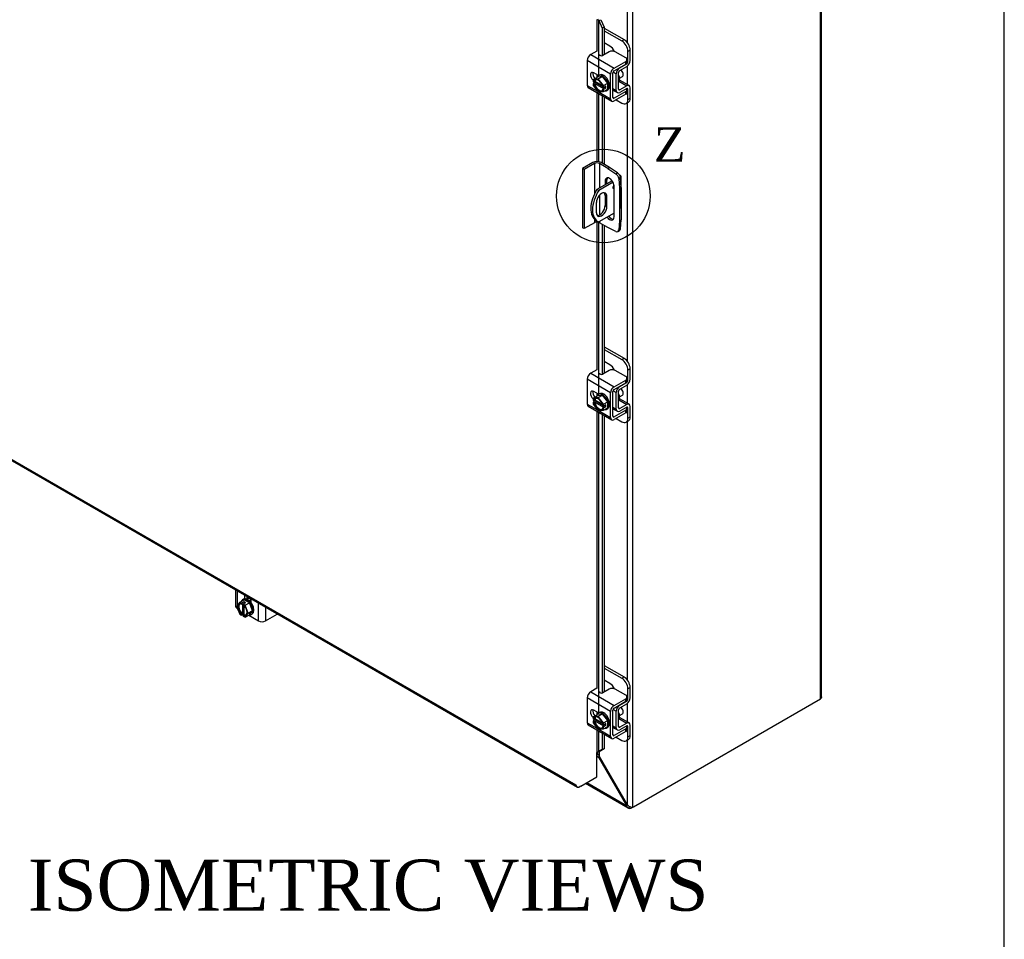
# Model space of a CAD drawing. Header units: inches. Extents: x 1 to 240, y -1 to 159.
# Tile 76 of 77: x 211 to 240, y 115 to 142. Entities that reach past the tile are written whole.
import ezdxf
from ezdxf.enums import TextEntityAlignment as Align
from ezdxf.lldxf.tags import DXFTag

# ---------------------------------------------------------------- set-up
doc = ezdxf.new("R2010")
doc.units = ezdxf.units.IN
doc.header["$MEASUREMENT"] = 0
for name, color, linetype in [('COM40153-1', 7, 'Continuous'), ('COM40153-2', 7, 'Continuous'), ('COM42667', 7, 'Continuous'), ('COM42780', 7, 'Continuous'), ('COM48601', 7, 'Continuous'), ('COM70726-3', 7, 'Continuous'), ('Default', 7, 'Continuous'), ('SCC19011', 7, 'Continuous'), ('SPR20265', 7, 'Continuous'), ('WAF25035', 7, 'Continuous')]:
    doc.layers.add(name, color=color, linetype=linetype)
doc.styles.add('SEACAD_Times_New_Roman', font='times.ttf')
tags = doc.linetypes.add('CENTER2', pattern=[1.125, 0.75, -0.125, 0.125, -0.125]).pattern_tags.tags
tags[10:11] = [DXFTag(74, 4), DXFTag(75, 0), DXFTag(340, '0'), DXFTag(46, 0.0), DXFTag(50, 0.0), DXFTag(44, 0.0), DXFTag(45, 0.0)]
tags[8:9] = [DXFTag(74, 4), DXFTag(75, 0), DXFTag(340, '0'), DXFTag(46, 0.0), DXFTag(50, 0.0), DXFTag(44, 0.0), DXFTag(45, 0.0)]
tags[6:7] = [DXFTag(74, 4), DXFTag(75, 0), DXFTag(340, '0'), DXFTag(46, 0.0), DXFTag(50, 0.0), DXFTag(44, 0.0), DXFTag(45, 0.0)]
tags[4:5] = [DXFTag(74, 4), DXFTag(75, 0), DXFTag(340, '0'), DXFTag(46, 0.0), DXFTag(50, 0.0), DXFTag(44, 0.0), DXFTag(45, 0.0)]

# ---------------------------------------------------------------- blocks, each defined once
blk = doc.blocks.new('SE')
at = {"layer": 'COM40153-1', "color": 7, "linetype": 'Continuous'}
for p, q in [((228.068, 137.411), (227.622, 137.153)), ((228.095, 137.367), (227.673, 137.124)), ((228.281, 137.586), (228.301, 137.574)), ((228.333, 136.612), (228.333, 137.53)), ((227.622, 137.153), (227.673, 137.124)), ((227.862, 136.981), (227.913, 136.951)), ((227.862, 136.981), (227.862, 136.684)), ((227.913, 136.655), (227.913, 136.951)), ((227.604, 136.773), (227.604, 136.476)), ((227.862, 136.684), (227.913, 136.655)), ((227.598, 136.247), (227.649, 136.217)), ((228.126, 136.466), (227.673, 136.205))]:
    blk.add_line(p, q, dxfattribs=at)
for centre, major_axis, start_param, end_param in [((228.225, 137.53), (-0.108, 0), 2.479804, 3.926991), ((227.973, 136.896), (0.375, 0.65), 1.508132, 3.141593), ((228.024, 136.867), (0.375, 0.65), 1.508132, 3.204257), ((227.759, 136.862), (-0.109, -0.189), 2.356194, 5.497787), ((228.134, 137.237), (-0.0313, -0.0541), 4.173576, 6.283185), ((228.083, 137.267), (0.0312, 0.0541), 4.093609, 5.128428), ((228.134, 137.237), (-0.0313, -0.0541), 0, 0.591073), ((227.708, 136.891), (-0.109, -0.189), 2.356194, 2.906426), ((227.759, 136.566), (0.109, 0.189), 2.356194, 5.497787), ((227.708, 136.595), (0.109, 0.189), 3.37676, 5.497787), ((228.225, 136.612), (-0.108, 0), 2.904836, 3.141593)]:
    blk.add_ellipse(centre, major_axis=major_axis, ratio=0.57735, start_param=start_param, end_param=end_param, dxfattribs=at)
at = {"layer": 'COM40153-2', "color": 7, "linetype": 'Continuous'}
for p, q in [((227.499, 137.946), (227.198, 137.772)), ((227.992, 137.804), (227.746, 137.946)), ((227.198, 137.772), (227.198, 136.037)), ((227.248, 137.744), (227.198, 137.772)), ((227.548, 137.917), (227.248, 137.744)), ((227.248, 137.744), (227.248, 136.009)), ((227.548, 137.917), (227.548, 137.018)), ((227.697, 137.917), (227.697, 137.196)), ((227.943, 137.775), (227.697, 137.917)), ((227.943, 137.775), (227.992, 137.804)), ((227.943, 137.775), (228.179, 137.615)), ((228.229, 137.643), (227.992, 137.804)), ((227.86, 137.404), (227.91, 137.433)), ((227.86, 137.404), (227.86, 137.291)), ((227.91, 137.319), (227.91, 137.433)), ((228.179, 137.615), (228.229, 137.643)), ((228.309, 137.504), (228.259, 137.476)), ((228.259, 137.476), (228.28, 137.191)), ((228.33, 137.219), (228.309, 137.504)), ((228.126, 136.353), (228.126, 137.251)), ((228.28, 137.191), (228.33, 137.219)), ((228.28, 137.191), (228.28, 136.235)), ((228.33, 137.219), (228.33, 136.263)), ((227.697, 136.99), (227.697, 136.411)), ((227.86, 137.007), (227.86, 136.656)), ((227.548, 136.284), (227.548, 136.182)), ((227.697, 136.219), (227.697, 136.182)), ((228.28, 136.235), (228.259, 135.974)), ((228.28, 136.235), (228.33, 136.263)), ((228.309, 136.002), (228.33, 136.263)), ((227.248, 136.009), (227.198, 136.037)), ((227.548, 136.182), (227.248, 136.009)), ((227.943, 136.04), (227.697, 136.182)), ((228.179, 135.927), (227.943, 136.04)), ((228.234, 135.925), (228.283, 135.954)), ((228.259, 135.974), (228.309, 136.002))]:
    blk.add_line(p, q, dxfattribs=at)
for centre, major_axis, start_param, end_param in [((227.623, 137.874), (-0.175, 0), 3.926991, 5.497787), ((227.623, 137.874), (-0.105, 0), 3.926991, 5.497787), ((227.993, 137.328), (0.094, -0.162), 0.785398, 3.926991), ((228.043, 137.356), (0.094, -0.162), 3.408746, 3.926991), ((228.171, 137.518), (0.063, -0.108), 0.872665, 2.268928), ((228.221, 137.546), (-0.062, 0.108), 4.014257, 5.410521), ((227.993, 136.429), (-0.094, 0.162), 1.754737, 3.926991), ((228.043, 136.458), (-0.094, 0.162), 1.754737, 2.87444), ((227.623, 136.139), (0.105, 0), 0.785398, 2.356194), ((228.171, 136.034), (-0.062, 0.108), 2.443461, 3.839724), ((228.221, 136.062), (-0.062, 0.108), 3.141593, 3.839724)]:
    blk.add_ellipse(centre, major_axis=major_axis, ratio=0.57735, start_param=start_param, end_param=end_param, dxfattribs=at)
at = {"layer": 'COM42667', "color": 7, "linetype": 'Continuous'}
for p, q in [((227.62, 141.215), (227.439, 141.111)), ((227.981, 141.192), (227.798, 141.086)), ((228.466, 141.014), (228.158, 141.192)), ((228.024, 140.54), (227.338, 140.936)), ((227.338, 140.936), (227.338, 140.208)), ((227.439, 141.111), (228.125, 140.715)), ((228.125, 140.715), (228.466, 140.912)), ((228.125, 140.637), (228.466, 140.834)), ((228.466, 140.834), (228.466, 140.912)), ((228.503, 140.885), (228.503, 140.963)), ((227.669, 140.495), (227.532, 140.574)), ((228.091, 139.85), (228.091, 140.578)), ((228.024, 139.812), (228.024, 140.54)), ((227.338, 140.208), (227.636, 140.036)), ((227.368, 140.142), (228.054, 139.746)), ((227.684, 140.008), (228.024, 139.812)), ((228.466, 140.028), (228.125, 139.831)), ((228.466, 139.95), (228.466, 140.028)), ((228.503, 140.001), (228.503, 140.079)), ((228.125, 139.831), (228.091, 139.85)), ((228.466, 139.95), (228.125, 139.753)), ((228.024, 131.2), (227.338, 131.596)), ((227.338, 131.596), (227.338, 130.869)), ((227.62, 131.876), (227.439, 131.772)), ((227.439, 131.772), (228.125, 131.376)), ((227.981, 131.853), (227.798, 131.747)), ((228.466, 131.675), (228.158, 131.853)), ((228.503, 131.546), (228.503, 131.624)), ((228.125, 131.376), (228.466, 131.573)), ((228.125, 131.298), (228.466, 131.495)), ((228.466, 131.495), (228.466, 131.573)), ((227.669, 131.156), (227.532, 131.235)), ((228.024, 130.473), (228.024, 131.2)), ((228.091, 130.511), (228.091, 131.239)), ((227.338, 130.869), (227.636, 130.697)), ((227.368, 130.803), (228.054, 130.407)), ((228.503, 130.662), (228.503, 130.74)), ((227.684, 130.669), (228.024, 130.473)), ((228.125, 130.492), (228.091, 130.511)), ((228.466, 130.689), (228.125, 130.492)), ((228.466, 130.611), (228.125, 130.414)), ((228.466, 130.611), (228.466, 130.689)), ((217.033, 125.422), (217.033, 124.937)), ((217.075, 125.398), (217.075, 124.959)), ((217.291, 125.273), (217.291, 125.159)), ((217.358, 125.234), (217.358, 125.152)), ((217.489, 125.044), (217.489, 125.158)), ((217.705, 124.515), (217.705, 125.034)), ((217.075, 124.902), (217.075, 124.879)), ((217.075, 124.879), (217.087, 124.872)), ((217.415, 124.683), (217.705, 124.515)), ((217.907, 124.917), (217.907, 124.515)), ((217.907, 124.515), (218.249, 124.712)), ((227.62, 122.537), (227.439, 122.433)), ((227.439, 122.433), (228.125, 122.037)), ((227.981, 122.514), (227.798, 122.408)), ((228.466, 122.336), (228.158, 122.514)), ((228.024, 121.861), (227.338, 122.257)), ((227.338, 122.257), (227.338, 121.529)), ((228.125, 122.037), (228.466, 122.233)), ((228.125, 121.959), (228.466, 122.156)), ((228.466, 122.156), (228.466, 122.233)), ((228.503, 122.207), (228.503, 122.285)), ((227.669, 121.817), (227.532, 121.896)), ((228.024, 121.133), (228.024, 121.861)), ((228.091, 121.172), (228.091, 121.9)), ((227.338, 121.529), (227.636, 121.358)), ((227.368, 121.464), (228.054, 121.068)), ((227.684, 121.33), (228.024, 121.133)), ((228.466, 121.35), (228.125, 121.153)), ((228.466, 121.272), (228.125, 121.075)), ((228.466, 121.272), (228.466, 121.35)), ((228.503, 121.323), (228.503, 121.401)), ((228.125, 121.153), (228.091, 121.172))]:
    blk.add_line(p, q, dxfattribs=at)
for centre, major_axis, start_param, end_param in [((227.755, 141.11), (0.06, 0), 2.929457, 5.497787), ((228.07, 141.141), (0.125, 0), 0.785398, 2.356194), ((227.439, 140.994), (-0.072, -0.124), 3.926991, 5.497787), ((228.378, 140.963), (-0.125, 0), 2.356194, 3.926991), ((228.378, 140.885), (-0.125, 0), 2.356194, 3.141593), ((227.532, 140.46), (0.07, -0.122), 2.356194, 5.249698), ((227.6, 140.498), (0.07, -0.122), 3.6401, 5.141192), ((228.125, 140.598), (0.072, 0.124), 0.785398, 2.356194), ((228.125, 140.598), (0.024, 0.0416), 0.785398, 2.356194), ((227.439, 140.266), (0.072, 0.124), 2.356194, 3.141593), ((228.378, 140.079), (-0.125, 0), 2.356194, 3.625446), ((228.378, 140.001), (-0.125, 0), 2.356194, 3.141593), ((228.125, 139.87), (0.072, 0.124), 2.356194, 3.926991), ((228.125, 139.87), (0.024, 0.0416), 2.356194, 3.926991), ((227.439, 131.655), (-0.072, -0.124), 3.926991, 5.497787), ((227.755, 131.771), (0.06, 0), 2.929457, 5.497787), ((228.07, 131.802), (0.125, 0), 0.785398, 2.356194), ((228.378, 131.624), (-0.125, 0), 2.356194, 3.926991), ((228.125, 131.259), (0.072, 0.124), 0.785398, 2.356194), ((228.378, 131.546), (-0.125, 0), 2.356194, 3.141593), ((227.532, 131.12), (0.07, -0.122), 2.356194, 5.249698), ((227.6, 131.159), (0.07, -0.122), 3.6401, 5.141192), ((228.125, 131.259), (0.024, 0.0416), 0.785398, 2.356194), ((227.439, 130.927), (0.072, 0.124), 2.356194, 3.141593), ((228.378, 130.74), (-0.125, 0), 2.356194, 3.625446), ((228.125, 130.531), (0.072, 0.124), 2.356194, 3.926991), ((228.125, 130.531), (0.024, 0.0416), 2.356194, 3.926991), ((228.378, 130.662), (-0.125, 0), 2.356194, 3.141593), ((217.176, 124.937), (0.143, 0), 3.141593, 3.926991), ((218.249, 124.814), (-0.063, -0.108), 0.785398, 0.860751), ((217.806, 124.573), (0.143, 0), 3.926991, 5.497787), ((227.439, 122.316), (-0.072, -0.124), 3.926991, 5.497787), ((227.755, 122.432), (0.06, 0), 2.929457, 5.497787), ((228.07, 122.463), (0.125, 0), 0.785398, 2.356194), ((228.378, 122.285), (-0.125, 0), 2.356194, 3.926991), ((228.378, 122.207), (-0.125, 0), 2.356194, 3.141593), ((227.532, 121.781), (0.07, -0.122), 2.356194, 5.249698), ((227.6, 121.82), (0.07, -0.122), 3.6401, 5.141192), ((228.125, 121.92), (0.072, 0.124), 0.785398, 2.356194), ((228.125, 121.92), (0.024, 0.0416), 0.785398, 2.356194), ((227.439, 121.588), (0.071, 0.124), 2.356194, 3.141593), ((228.378, 121.401), (-0.125, 0), 2.356194, 3.625446), ((228.378, 121.323), (-0.125, 0), 2.356194, 3.141593), ((228.125, 121.192), (0.072, 0.124), 2.356194, 3.926991), ((228.125, 121.192), (0.024, 0.0416), 2.356194, 3.926991)]:
    blk.add_ellipse(centre, major_axis=major_axis, ratio=0.57735, start_param=start_param, end_param=end_param, dxfattribs=at)
at = {"layer": 'COM42780', "color": 7, "linetype": 'Continuous'}
for p, q in [((227.832, 141.888), (228.418, 141.549)), ((227.832, 141.81), (228.351, 141.511)), ((227.997, 141.358), (227.832, 141.453)), ((228.351, 141.511), (228.418, 141.549)), ((228.594, 141.243), (228.527, 141.204)), ((228.527, 140.9), (228.527, 141.204)), ((228.594, 140.939), (228.594, 141.243)), ((228.289, 140.72), (228.494, 140.842)), ((228.485, 140.847), (228.494, 140.842)), ((228.503, 140.914), (228.527, 140.9)), ((228.096, 140.6), (228.19, 140.546)), ((228.19, 140.061), (228.19, 140.546)), ((228.257, 140.099), (228.257, 140.584)), ((228.279, 140.726), (228.289, 140.72)), ((228.291, 140.643), (228.495, 140.765)), ((228.262, 140.328), (228.495, 140.194)), ((228.565, 140.2), (228.281, 140.364)), ((228.091, 140.118), (228.19, 140.061)), ((228.091, 140.069), (228.22, 139.995)), ((228.257, 140.099), (228.291, 140.08)), ((228.494, 140.115), (228.289, 140.001)), ((228.495, 140.194), (228.291, 140.08)), ((228.493, 140.115), (228.527, 140.095)), ((228.527, 139.791), (228.527, 140.095)), ((228.594, 139.83), (228.594, 140.134)), ((228.183, 139.786), (228.351, 139.689)), ((228.476, 139.677), (228.543, 139.716)), ((228.527, 139.791), (228.594, 139.83)), ((227.832, 132.549), (228.418, 132.21)), ((227.832, 132.471), (228.351, 132.171)), ((228.351, 132.171), (228.418, 132.21)), ((227.997, 132.019), (227.832, 132.114)), ((228.594, 131.904), (228.527, 131.865)), ((228.594, 131.6), (228.594, 131.904)), ((228.527, 131.561), (228.527, 131.865)), ((228.279, 131.387), (228.289, 131.381)), ((228.289, 131.381), (228.494, 131.503)), ((228.291, 131.304), (228.495, 131.426)), ((228.485, 131.508), (228.494, 131.503)), ((228.503, 131.575), (228.527, 131.561)), ((228.096, 131.261), (228.19, 131.207)), ((228.19, 130.722), (228.19, 131.207)), ((228.257, 130.76), (228.257, 131.245)), ((228.565, 130.861), (228.281, 131.025)), ((228.091, 130.779), (228.19, 130.722)), ((228.091, 130.73), (228.22, 130.656)), ((228.257, 130.76), (228.291, 130.74)), ((228.262, 130.989), (228.495, 130.854)), ((228.494, 130.776), (228.289, 130.662)), ((228.495, 130.854), (228.291, 130.74)), ((228.493, 130.776), (228.527, 130.756)), ((228.527, 130.452), (228.527, 130.756)), ((228.594, 130.491), (228.594, 130.795)), ((228.183, 130.447), (228.351, 130.35)), ((228.527, 130.452), (228.594, 130.491)), ((228.476, 130.338), (228.543, 130.377)), ((217.373, 125.225), (217.373, 125.216)), ((227.832, 123.21), (228.418, 122.871)), ((227.832, 123.132), (228.351, 122.832)), ((227.997, 122.68), (227.832, 122.775)), ((228.351, 122.832), (228.418, 122.871)), ((228.594, 122.565), (228.527, 122.526)), ((228.527, 122.222), (228.527, 122.526)), ((228.594, 122.261), (228.594, 122.565)), ((228.289, 122.042), (228.494, 122.164)), ((228.291, 121.965), (228.495, 122.087)), ((228.485, 122.169), (228.494, 122.164)), ((228.503, 122.236), (228.527, 122.222)), ((228.096, 121.922), (228.19, 121.867)), ((228.19, 121.383), (228.19, 121.867)), ((228.257, 121.421), (228.257, 121.906)), ((228.279, 122.048), (228.289, 122.042)), ((228.262, 121.65), (228.495, 121.515)), ((228.565, 121.521), (228.281, 121.686)), ((228.495, 121.515), (228.291, 121.401)), ((228.091, 121.439), (228.19, 121.383)), ((228.091, 121.391), (228.22, 121.317)), ((228.257, 121.421), (228.291, 121.401)), ((228.494, 121.437), (228.289, 121.323)), ((228.493, 121.437), (228.527, 121.417)), ((228.527, 121.113), (228.527, 121.417)), ((228.594, 121.152), (228.594, 121.456)), ((228.183, 121.108), (228.351, 121.011)), ((228.476, 120.999), (228.543, 121.038)), ((228.527, 121.113), (228.594, 121.152))]:
    blk.add_line(p, q, dxfattribs=at)
for centre, major_axis, start_param, end_param in [((228.351, 141.306), (0.125, -0.217), 0.785398, 2.356194), ((228.418, 141.345), (-0.125, 0.217), 3.926991, 5.497787), ((227.997, 141.154), (0.125, -0.217), 1.463912, 2.356194), ((228.493, 140.881), (-0.024, -0.0416), 0.802851, 2.356194), ((228.493, 140.881), (-0.071, -0.124), 0.802851, 2.356194), ((228.291, 140.604), (-0.072, -0.124), 3.944444, 5.497787), ((228.291, 140.604), (-0.024, -0.0416), 3.944444, 5.497787), ((228.148, 140.483), (0.097, -0.169), 0.133398, 1.437398), ((228.291, 140.119), (0.071, 0.124), 2.356194, 3.909538), ((228.291, 140.119), (0.024, 0.0416), 2.356194, 3.909538), ((228.493, 140.076), (-0.024, -0.0416), 2.356194, 3.909538), ((228.493, 140.076), (-0.072, -0.124), 2.356194, 3.909538), ((228.351, 139.893), (-0.125, 0.217), 2.356194, 3.926991), ((228.418, 139.932), (-0.125, 0.217), 3.141593, 3.926991), ((228.351, 131.967), (0.125, -0.217), 0.785398, 2.356194), ((228.418, 132.006), (-0.125, 0.217), 3.926991, 5.497787), ((227.997, 131.815), (0.125, -0.217), 1.463912, 2.356194), ((228.493, 131.542), (-0.071, -0.124), 0.802851, 2.356194), ((228.291, 131.265), (-0.072, -0.124), 3.944444, 5.497787), ((228.493, 131.542), (-0.024, -0.0416), 0.802851, 2.356194), ((228.291, 131.265), (-0.024, -0.0416), 3.944444, 5.497787), ((228.148, 131.144), (0.097, -0.169), 0.133398, 1.437398), ((228.291, 130.78), (0.024, 0.0416), 2.356194, 3.909538), ((228.493, 130.737), (-0.024, -0.0416), 2.356194, 3.909538), ((228.493, 130.737), (-0.071, -0.124), 2.356194, 3.909538), ((228.291, 130.78), (0.072, 0.124), 2.356194, 3.909538), ((228.351, 130.554), (-0.125, 0.217), 2.356194, 3.926991), ((228.418, 130.593), (-0.125, 0.217), 3.141593, 3.926991), ((227.997, 122.476), (0.125, -0.217), 1.463912, 2.356194), ((228.351, 122.628), (0.125, -0.217), 0.785398, 2.356194), ((228.418, 122.667), (-0.125, 0.217), 3.926991, 5.497787), ((228.493, 122.203), (-0.024, -0.0416), 0.802851, 2.356194), ((228.493, 122.203), (-0.071, -0.124), 0.802851, 2.356194), ((228.291, 121.926), (-0.072, -0.124), 3.944444, 5.497787), ((228.291, 121.926), (-0.024, -0.0416), 3.944444, 5.497787), ((228.148, 121.805), (0.098, -0.169), 0.133398, 1.437398), ((228.493, 121.398), (-0.071, -0.124), 2.356194, 3.909538), ((228.291, 121.441), (0.072, 0.124), 2.356194, 3.909538), ((228.291, 121.441), (0.024, 0.0416), 2.356194, 3.909538), ((228.493, 121.398), (-0.024, -0.0416), 2.356194, 3.909538), ((228.351, 121.215), (-0.125, 0.217), 2.356194, 3.926991), ((228.418, 121.254), (-0.125, 0.217), 3.141593, 3.926991)]:
    blk.add_ellipse(centre, major_axis=major_axis, ratio=0.57735, start_param=start_param, end_param=end_param, dxfattribs=at)
at = {"layer": 'COM48601', "color": 7, "linetype": 'Continuous'}
for p, q in [((227.619, 142.141), (227.619, 141.214)), ((227.674, 142.109), (227.733, 142.133)), ((227.674, 142.109), (227.773, 141.886)), ((227.674, 140.498), (227.674, 142.109)), ((227.733, 142.133), (227.832, 141.91)), ((227.832, 141.91), (227.773, 141.886)), ((227.773, 141.886), (227.773, 141.077)), ((227.832, 141.91), (227.832, 141.105)), ((227.619, 140.524), (227.619, 140.442)), ((227.619, 139.997), (227.619, 137.975)), ((227.674, 137.971), (227.674, 139.966)), ((227.773, 139.909), (227.773, 137.931)), ((227.832, 139.874), (227.832, 137.896)), ((227.619, 136.2), (227.619, 131.875)), ((227.674, 131.159), (227.674, 136.192)), ((227.773, 136.138), (227.773, 131.738)), ((227.832, 136.104), (227.832, 131.766)), ((207.218, 131.089), (227.048, 119.64)), ((207.221, 131.123), (227, 119.704)), ((227.619, 131.185), (227.619, 131.103)), ((227.619, 130.658), (227.619, 122.536)), ((227.674, 121.82), (227.674, 130.627)), ((227.773, 130.569), (227.773, 122.399)), ((227.832, 130.535), (227.832, 122.427)), ((227.619, 121.846), (227.619, 121.764)), ((227.619, 121.319), (227.619, 120.658)), ((227.674, 120.684), (227.674, 121.288)), ((227.773, 121.23), (227.773, 120.743)), ((227.832, 121.196), (227.832, 120.767)), ((227.619, 119.943), (227.619, 120.658)), ((227.773, 120.743), (227.674, 120.684)), ((227.674, 120.684), (227.733, 120.708)), ((227.832, 120.767), (227.733, 120.708)), ((227.832, 120.767), (227.773, 120.743)), ((227.153, 119.674), (227.619, 119.943)), ((227.03, 119.662), (227.03, 119.662)), ((227.153, 119.674), (227.102, 119.645))]:
    blk.add_line(p, q, dxfattribs=at)
for centre, radius, start, end in [((227.569, 142.064), 0.114, 23.2734, 46.5882), ((227.921, 120.334), 0.429, 125.2045, 129.639), ((227.718, 120.608), 0.088, 117.4412, 127.5015)]:
    blk.add_arc(centre, radius, start, end, dxfattribs=at)
for centre, major_axis, ratio, start_param, end_param in [((227.644, 120.643), (-0.036, 0), 0.57735, 4.625123, 5.497787), ((227.076, 119.748), (0.076, -0.132), 0.577982, 4.712938, 5.052774), ((227.102, 119.733), (0.054, 0.0935), 0.57735, 2.696031, 3.926991)]:
    blk.add_ellipse(centre, major_axis=major_axis, ratio=ratio, start_param=start_param, end_param=end_param, dxfattribs=at)
at = {"layer": 'COM70726-3', "color": 7, "linetype": 'Continuous'}
for p, q in [((234.175, 122.231), (234.175, 146.608)), ((234.207, 122.291), (234.207, 146.636)), ((228.518, 141.455), (228.518, 143.363)), ((228.671, 119.058), (228.671, 143.426)), ((228.518, 140.227), (228.518, 140.782)), ((228.518, 132.116), (228.518, 139.702)), ((228.518, 130.888), (228.518, 131.443)), ((228.518, 122.777), (228.518, 130.362)), ((228.518, 121.548), (228.518, 122.104)), ((228.694, 119.067), (234.175, 122.231)), ((228.518, 119.121), (228.518, 121.023)), ((227.648, 120.605), (227.648, 120.664)), ((227.699, 120.54), (227.699, 120.694)), ((227.648, 120.605), (227.619, 120.588)), ((227.619, 120.548), (227.665, 120.521)), ((227.665, 120.521), (227.699, 120.54)), ((227.665, 120.521), (228.485, 119.102)), ((228.518, 119.121), (227.699, 120.54)), ((227.323, 119.773), (228.485, 119.102)), ((227.291, 119.754), (228.539, 119.034)), ((228.485, 119.102), (228.518, 119.121)), ((228.576, 119.075), (228.553, 119.027)), ((228.616, 119.058), (228.616, 119.026)), ((228.694, 119.067), (228.643, 119.037)), ((228.643, 119.054), (228.643, 119.037))]:
    blk.add_line(p, q, dxfattribs=at)
for centre, radius, start, end in [((227.559, 120.441), 0.133, 37.0276, 59.9468), ((227.478, 120.441), 0.241, 24.2147, 43.5294), ((228.602, 119.14), 0.123, 198.1431, 246.7136), ((228.68, 119.263), 0.215, 221.2654, 250.9262), ((228.586, 119.102), 0.082, 246.7698, 291.6791), ((228.642, 119.146), 0.093, 249.2435, 287.7627)]:
    blk.add_arc(centre, radius, start, end, dxfattribs=at)
for centre, major_axis, start_param, end_param in [((234.099, 122.275), (0.108, 0), 5.497787, 5.796435), ((227.673, 120.59), (-0.036, 0), -0.991689, -0.785398), ((228.573, 119.078), (0.1, 0), 5.158396, 5.497787), ((228.694, 119.148), (-0.05, -0.0866), 0.446007, 0.785398)]:
    blk.add_ellipse(centre, major_axis=major_axis, ratio=0.57735, start_param=start_param, end_param=end_param, dxfattribs=at)
blk.add_open_spline([(234.207, 122.292), (234.207, 122.291), (234.207, 122.291), (234.206, 122.285), (234.205, 122.278), (234.201, 122.267), (234.2, 122.263), (234.197, 122.255), (234.195, 122.25), (234.194, 122.246)], degree=3, knots=[0.4863367, 0.4863367, 0.4863367, 0.4863367, 0.5, 0.5, 0.75, 0.75, 0.875, 0.875, 1, 1, 1, 1], dxfattribs=at)
at = {"layer": 'SCC19011', "color": 7, "linetype": 'Continuous'}
for p, q in [((227.508, 140.378), (227.636, 140.452)), ((227.66, 140.398), (227.508, 140.378)), ((227.508, 140.378), (227.508, 140.317)), ((227.522, 140.308), (227.508, 140.317)), ((227.575, 140.3), (227.508, 140.261)), ((227.508, 140.261), (227.508, 140.2)), ((227.508, 140.261), (227.522, 140.253)), ((227.558, 140.321), (227.537, 140.308)), ((227.537, 140.253), (227.558, 140.265)), ((227.792, 140.186), (227.558, 140.321)), ((227.558, 140.265), (227.819, 140.115)), ((227.575, 140.311), (227.575, 140.3)), ((227.575, 140.3), (227.795, 140.173)), ((227.788, 140.472), (227.636, 140.452)), ((227.66, 140.398), (227.788, 140.472)), ((227.812, 140.202), (227.66, 140.398)), ((227.94, 140.276), (227.788, 140.472)), ((227.812, 140.202), (227.94, 140.276)), ((227.94, 140.099), (227.94, 140.276)), ((228.285, 140.421), (228.367, 140.468)), ((227.508, 140.2), (227.66, 140.005)), ((227.66, 140.005), (227.812, 140.025)), ((227.819, 140.115), (227.797, 140.102)), ((227.812, 140.141), (227.798, 140.15)), ((227.798, 140.094), (227.812, 140.086)), ((227.812, 140.141), (227.812, 140.202)), ((227.879, 140.18), (227.812, 140.141)), ((227.879, 140.125), (227.812, 140.086)), ((227.812, 140.025), (227.94, 140.099)), ((227.812, 140.025), (227.812, 140.086)), ((227.831, 140.152), (227.879, 140.125)), ((227.879, 140.125), (227.879, 140.18)), ((227.508, 131.039), (227.636, 131.113)), ((227.66, 131.059), (227.508, 131.039)), ((227.508, 131.039), (227.508, 130.978)), ((227.788, 131.133), (227.636, 131.113)), ((227.66, 131.059), (227.788, 131.133)), ((227.812, 130.863), (227.66, 131.059)), ((227.94, 130.937), (227.788, 131.133)), ((228.285, 131.082), (228.367, 131.129)), ((227.522, 130.969), (227.508, 130.978)), ((227.575, 130.961), (227.508, 130.922)), ((227.508, 130.922), (227.508, 130.861)), ((227.508, 130.922), (227.522, 130.914)), ((227.508, 130.861), (227.66, 130.665)), ((227.558, 130.982), (227.537, 130.969)), ((227.537, 130.914), (227.558, 130.926)), ((227.792, 130.847), (227.558, 130.982)), ((227.558, 130.926), (227.819, 130.776)), ((227.575, 130.972), (227.575, 130.961)), ((227.575, 130.961), (227.795, 130.834)), ((227.819, 130.776), (227.797, 130.763)), ((227.812, 130.802), (227.798, 130.811)), ((227.798, 130.755), (227.812, 130.747)), ((227.812, 130.863), (227.94, 130.937)), ((227.812, 130.802), (227.812, 130.863)), ((227.879, 130.841), (227.812, 130.802)), ((227.879, 130.785), (227.812, 130.747)), ((227.812, 130.686), (227.94, 130.759)), ((227.812, 130.686), (227.812, 130.747)), ((227.831, 130.813), (227.879, 130.785)), ((227.879, 130.785), (227.879, 130.841)), ((227.94, 130.759), (227.94, 130.937)), ((227.66, 130.665), (227.812, 130.686)), ((217.153, 125.061), (217.06, 124.939)), ((217.153, 125.061), (217.281, 125.134)), ((217.206, 125.03), (217.153, 125.061)), ((217.273, 125.069), (217.206, 125.03)), ((217.206, 125.03), (217.206, 125.013)), ((217.213, 125.009), (217.234, 125.021)), ((217.234, 125.021), (217.234, 124.72)), ((217.321, 125.041), (217.254, 125.002)), ((217.307, 124.972), (217.254, 125.002)), ((217.254, 124.986), (217.254, 125.002)), ((217.321, 125.041), (217.273, 125.069)), ((217.273, 125.069), (217.273, 125.013)), ((217.273, 124.971), (217.273, 124.718)), ((217.435, 125.046), (217.281, 125.134)), ((217.283, 124.692), (217.283, 124.962)), ((217.307, 124.972), (217.435, 125.046)), ((217.401, 124.742), (217.307, 124.972)), ((217.529, 124.816), (217.435, 125.046)), ((217.489, 125.131), (217.438, 125.101)), ((217.06, 124.939), (217.153, 124.709)), ((217.153, 124.709), (217.206, 124.679)), ((217.273, 124.718), (217.206, 124.679)), ((217.206, 124.696), (217.206, 124.679)), ((217.234, 124.72), (217.213, 124.708)), ((217.261, 124.68), (217.283, 124.692)), ((217.273, 124.718), (217.283, 124.712)), ((217.307, 124.621), (217.401, 124.742)), ((217.307, 124.621), (217.435, 124.694)), ((217.401, 124.742), (217.529, 124.816)), ((217.435, 124.694), (217.529, 124.816)), ((217.254, 124.651), (217.254, 124.668)), ((217.254, 124.651), (217.307, 124.621)), ((227.788, 121.794), (227.636, 121.774)), ((227.66, 121.72), (227.788, 121.794)), ((227.94, 121.598), (227.788, 121.794)), ((228.285, 121.743), (228.367, 121.79)), ((227.508, 121.7), (227.636, 121.774)), ((227.66, 121.72), (227.508, 121.7)), ((227.508, 121.7), (227.508, 121.639)), ((227.522, 121.63), (227.508, 121.639)), ((227.575, 121.622), (227.508, 121.583)), ((227.508, 121.583), (227.508, 121.522)), ((227.508, 121.583), (227.522, 121.575)), ((227.508, 121.522), (227.66, 121.326)), ((227.558, 121.642), (227.537, 121.63)), ((227.537, 121.575), (227.558, 121.587)), ((227.792, 121.508), (227.558, 121.642)), ((227.558, 121.587), (227.819, 121.436)), ((227.575, 121.633), (227.575, 121.622)), ((227.575, 121.622), (227.795, 121.495)), ((227.812, 121.524), (227.66, 121.72)), ((227.812, 121.524), (227.94, 121.598)), ((227.812, 121.463), (227.812, 121.524)), ((227.879, 121.502), (227.812, 121.463)), ((227.879, 121.446), (227.879, 121.502)), ((227.94, 121.42), (227.94, 121.598)), ((227.66, 121.326), (227.812, 121.346)), ((227.819, 121.436), (227.797, 121.424)), ((227.812, 121.463), (227.798, 121.471)), ((227.798, 121.416), (227.812, 121.408)), ((227.879, 121.446), (227.812, 121.408)), ((227.812, 121.346), (227.94, 121.42)), ((227.812, 121.346), (227.812, 121.408)), ((227.831, 121.474), (227.879, 121.446))]:
    blk.add_line(p, q, dxfattribs=at)
for centre, radius, start, end in [((227.823, 140.299), 0.307, 187.5662, 239.0353), ((227.53, 140.323), 0.0158, 242.8525, 296.623), ((227.53, 140.267), 0.0158, 242.8527, 296.6228), ((227.823, 130.96), 0.307, 187.5662, 239.0353), ((227.53, 130.983), 0.0158, 242.8525, 296.623), ((227.53, 130.928), 0.0158, 242.8527, 296.6228), ((217.222, 124.695), 0.0158, 123.377, 177.1475), ((217.27, 124.667), 0.0158, 123.3772, 177.1473), ((227.823, 121.621), 0.307, 187.5662, 239.0353), ((227.53, 121.644), 0.0158, 242.8525, 296.623), ((227.53, 121.589), 0.0158, 242.8527, 296.6228)]:
    blk.add_arc(centre, radius, start, end, dxfattribs=at)
for centre, major_axis, start_param, end_param in [((228.306, 140.574), (0.061, -0.106), 0, 2.159159), ((227.66, 140.201), (0.099, -0.171), 0.958412, 3.753977), ((227.66, 140.201), (-0.099, 0.171), 0.958412, 3.753977), ((227.667, 140.205), (0.094, -0.162), 0.96774, 3.744649), ((227.667, 140.205), (-0.094, 0.162), 0.96774, 3.694684), ((227.688, 140.218), (0.094, -0.162), 3.254972, 3.744649), ((227.688, 140.218), (-0.094, 0.162), 0.96774, 3.028213), ((228.306, 131.235), (0.061, -0.106), 0, 2.159159), ((227.66, 130.862), (0.099, -0.171), 0.958412, 3.753977), ((227.667, 130.866), (0.094, -0.162), 0.96774, 3.744649), ((227.688, 130.879), (0.094, -0.162), 3.254972, 3.744649), ((227.66, 130.862), (-0.099, 0.171), 0.958412, 3.753977), ((227.667, 130.866), (-0.094, 0.162), 0.96774, 3.694684), ((227.688, 130.879), (-0.094, 0.162), 0.96774, 3.028213), ((217.23, 124.841), (0.099, -0.171), 2.529208, 5.324773), ((217.237, 124.845), (0.094, -0.162), 2.587655, 5.315445), ((217.258, 124.857), (0.094, -0.162), 3.254972, 5.315445), ((217.23, 124.841), (-0.099, 0.171), 2.529208, 5.324773), ((217.237, 124.845), (-0.094, 0.162), 2.538537, 5.315445), ((217.258, 124.857), (-0.094, 0.162), 2.538537, 3.028213), ((228.306, 121.896), (0.061, -0.106), 0, 2.159159), ((227.66, 121.523), (0.099, -0.171), 0.958412, 3.753977), ((227.66, 121.523), (-0.099, 0.171), 0.958412, 3.753977), ((227.667, 121.527), (0.094, -0.162), 0.96774, 3.744649), ((227.667, 121.527), (-0.094, 0.162), 0.96774, 3.694684), ((227.688, 121.539), (0.094, -0.162), 3.254972, 3.744649), ((227.688, 121.539), (-0.094, 0.162), 0.96774, 3.028213)]:
    blk.add_ellipse(centre, major_axis=major_axis, ratio=0.57735, start_param=start_param, end_param=end_param, dxfattribs=at)
for points, knots in [([(227.798, 140.15), (227.796, 140.151), (227.795, 140.152), (227.795, 140.155), (227.795, 140.156), (227.796, 140.156)], [0, 0, 0, 0, 0.5, 0.5, 0.7956866, 0.7956866, 0.7956866, 0.7956866]), ([(227.797, 140.102), (227.796, 140.101), (227.795, 140.1), (227.795, 140.097), (227.796, 140.095), (227.798, 140.094)], [0, 0, 0, 0, 0.5, 0.5, 1, 1, 1, 1]), ([(227.798, 130.811), (227.796, 130.812), (227.795, 130.813), (227.795, 130.816), (227.795, 130.816), (227.796, 130.817)], [0, 0, 0, 0, 0.5, 0.5, 0.7956866, 0.7956866, 0.7956866, 0.7956866]), ([(227.797, 130.763), (227.796, 130.762), (227.795, 130.761), (227.795, 130.758), (227.796, 130.756), (227.798, 130.755)], [0, 0, 0, 0, 0.5, 0.5, 1, 1, 1, 1]), ([(217.206, 125.013), (217.206, 125.011), (217.207, 125.009), (217.209, 125.008), (217.211, 125.008), (217.213, 125.009)], [0, 0, 0, 0, 0.5, 0.5, 1, 1, 1, 1]), ([(217.259, 124.98), (217.258, 124.98), (217.257, 124.98), (217.255, 124.982), (217.254, 124.983), (217.254, 124.986)], [0.1977357, 0.1977357, 0.1977357, 0.1977357, 0.5, 0.5, 1, 1, 1, 1]), ([(227.798, 121.471), (227.796, 121.473), (227.795, 121.474), (227.795, 121.476), (227.795, 121.477), (227.796, 121.478)], [0, 0, 0, 0, 0.5, 0.5, 0.7956866, 0.7956866, 0.7956866, 0.7956866]), ([(227.797, 121.424), (227.796, 121.423), (227.795, 121.422), (227.795, 121.419), (227.796, 121.417), (227.798, 121.416)], [0, 0, 0, 0, 0.5, 0.5, 1, 1, 1, 1])]:
    blk.add_open_spline(points, degree=3, knots=knots, dxfattribs=at)
at = {"layer": 'SPR20265', "color": 7, "linetype": 'Continuous'}
for points, knots in [([(217.354, 125.173), (217.375, 125.181), (217.41, 125.189), (217.464, 125.164), (217.488, 125.147), (217.489, 125.146)], [0, 0, 0, 0, 0.01583031, 0.02817885, 0.02915302, 0.02915302, 0.02915302, 0.02915302]), ([(217.374, 125.216), (217.369, 125.213), (217.363, 125.209), (217.358, 125.205), (217.357, 125.204)], [0.808925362, 0.808925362, 0.808925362, 0.808925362, 0.811879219, 0.812676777, 0.812676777, 0.812676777, 0.812676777]), ([(217.387, 125.218), (217.386, 125.218), (217.376, 125.217), (217.366, 125.215), (217.358, 125.212)], [0.990403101, 0.990403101, 0.990403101, 0.990403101, 0.991050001, 0.995980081, 0.995980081, 0.995980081, 0.995980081]), ([(217.359, 125.146), (217.362, 125.153), (217.369, 125.166), (217.378, 125.176), (217.382, 125.18)], [0.18023065, 0.18023065, 0.18023065, 0.18023065, 0.185112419, 0.189936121, 0.189936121, 0.189936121, 0.189936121])]:
    blk.add_open_spline(points, degree=3, knots=knots, dxfattribs=at)
at = {"layer": 'WAF25035', "color": 7, "linetype": 'Continuous'}
for p, q in [((227.695, 140.51), (227.663, 140.492)), ((227.913, 140.059), (227.945, 140.077)), ((227.695, 131.171), (227.663, 131.153)), ((227.913, 130.72), (227.945, 130.738)), ((217.265, 125.149), (217.233, 125.131)), ((217.483, 124.698), (217.515, 124.716)), ((227.695, 121.832), (227.663, 121.814)), ((227.913, 121.381), (227.945, 121.399))]:
    blk.add_line(p, q, dxfattribs=at)
for centre, start_param, end_param in [((227.82, 140.294), 3.141593, 6.283185), ((227.788, 140.275), 0, 0.412589), ((227.788, 140.275), 2.729004, 6.283185), ((227.788, 130.936), 0, 0.412589), ((227.788, 130.936), 2.729004, 6.283185), ((227.82, 130.954), 3.141593, 6.283185), ((217.358, 124.914), 0, 0.412589), ((217.358, 124.914), 2.729004, 6.283185), ((217.39, 124.933), 3.141593, 6.283185), ((227.788, 121.597), 0, 0.412589), ((227.788, 121.597), 2.729004, 6.283185), ((227.82, 121.615), 3.141593, 6.283185)]:
    blk.add_ellipse(centre, major_axis=(-0.125, 0.217), ratio=0.57735, start_param=start_param, end_param=end_param, dxfattribs=at)
blk = doc.blocks.new('SE3')
at = {"color": 7, "linetype": 'Continuous', "style": 'SEACAD_Times_New_Roman'}
blk.add_text('Z', height=1, dxfattribs=at).set_placement((229.295, 138.975), align=Align.TOP_LEFT)
blk = doc.blocks.new('SE2')
at = {"layer": 'Default', "color": 7, "linetype": 'CENTER2'}
blk.add_circle((227.809, 136.965), 1.374, dxfattribs=at)
at = {"layer": 'Default'}
blk.add_blockref('SE3', (0, 0), dxfattribs=at)
blk = doc.blocks.new('BORDER')
at = {"layer": 'Default', "color": 7, "linetype": 'Continuous'}
blk.add_line((0, 0), (0, 27.86), dxfattribs=at)

msp = doc.modelspace()

# ---------------------------------------------------------------- block references
at = {"layer": 'Default', "color": 7, "xscale": 5.7, "yscale": 5.7, "zscale": 5.7}
msp.add_blockref('BORDER', (239.562, 0.401), dxfattribs=at)
at = {"layer": 'Default'}
for name in ['SE', 'SE2']:
    msp.add_blockref(name, (0, 0), dxfattribs=at)

# ---------------------------------------------------------------- texts
at = {"layer": 'Default', "color": 7, "linetype": 'Continuous', "style": 'SEACAD_Times_New_Roman'}
msp.add_text('ISOMETRIC VIEWS', height=1.5, dxfattribs=at).set_placement((210.941, 117.52), align=Align.TOP_LEFT)

doc.saveas('drawing.dxf')
